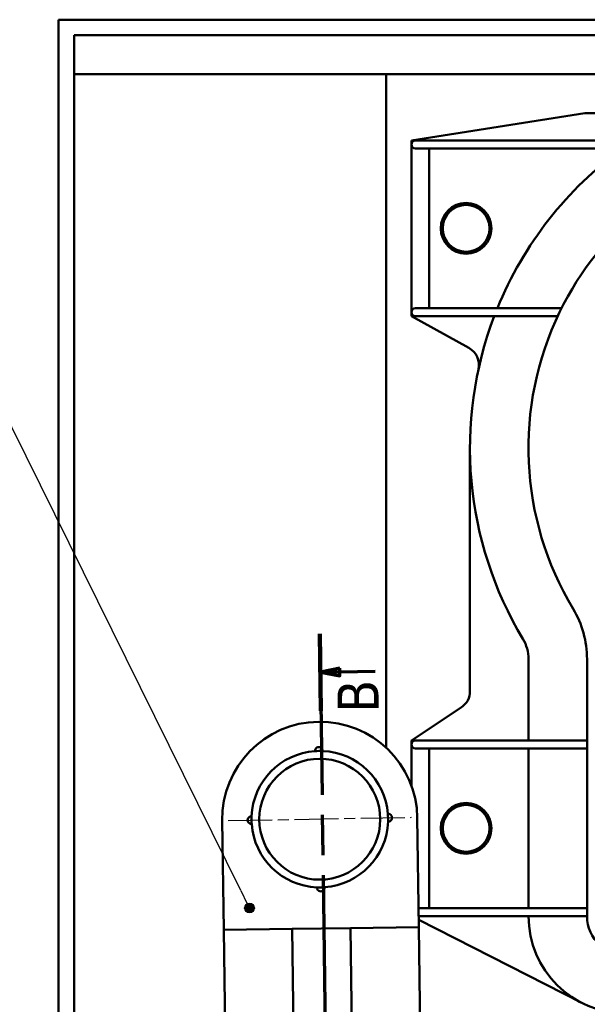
# Model space of a CAD drawing. Header units: millimetres. Extents: x -246 to 594, y -554 to 40.
# Tile 4 of 9: x 168 to 313, y -354 to -101. Entities that reach past the tile are written whole.
import ezdxf

# ---------------------------------------------------------------- set-up
doc = ezdxf.new("R2010")
doc.units = ezdxf.units.MM
doc.header["$LTSCALE"] = 2
doc.linetypes.add('CHAIN', pattern=[0.3543, 0.2362, -0.0295, 0.0591, -0.0295])
for name, color, linetype, lineweight in [('Ligne de coupe (ISO)', 7, 'CHAIN', 70), ('Symbole (ISO)', 7, 'Continuous', 25), ("Trait d'axe (ISO)", 7, 'Continuous', 25), ('Visible (ISO)', 7, 'Continuous', 50)]:
    doc.layers.add(name, color=color, linetype=linetype, lineweight=lineweight)
doc.styles.add('Texte de libellé (ISO)', font='TAHOMA.TTF')
doc.styles.add('Texte de note (ISO)', font='TAHOMA.TTF')

# ---------------------------------------------------------------- blocks, each defined once
blk = doc.blocks.new('SectionConversion2D4')
at = {"layer": 'Ligne de coupe (ISO)', "linetype": 'CHAIN', "ltscale": 43.66647}
blk.add_line((147.54, 174.66), (13.91, 172.82), dxfattribs=at)
at = {"layer": 'Ligne de coupe (ISO)', "linetype": 'Continuous', "lineweight": 140}
for p, q in [((147.54, 174.66), (137.67, 174.52)), ((23.78, 172.96), (13.91, 172.82))]:
    blk.add_line(p, q, dxfattribs=at)
at = {"layer": 'Ligne de coupe (ISO)', "linetype": 'Continuous'}
for p, q in [((142.6, 174.59), (142.14, 172.09)), ((142.64, 172.09), (142.6, 174.59)), ((143.14, 172.1), (142.6, 174.59)), ((18.85, 172.89), (18.38, 170.38)), ((18.88, 170.39), (18.85, 172.89)), ((19.38, 170.39), (18.85, 172.89)), ((142.14, 172.09), (143.14, 172.1)), ((142.7, 167.57), (142.64, 172.09)), ((18.38, 170.38), (19.38, 170.39)), ((18.94, 165.86), (18.88, 170.39))]:
    blk.add_line(p, q, dxfattribs=at)
at = {"layer": 'Ligne de coupe (ISO)', "linetype": 'Continuous', "flags": 128}
for points in [[(143.14, 172.1), (142.6, 174.59), (142.14, 172.09), (143.14, 172.1)], [(19.38, 170.39), (18.85, 172.89), (18.38, 170.38), (19.38, 170.39)]]:
    blk.add_lwpolyline(points, dxfattribs=at)
at = {"layer": 'Ligne de coupe (ISO)'}
for points in [[(143.14, 172.1), (142.6, 174.59), (142.14, 172.09), (143.14, 172.1)], [(19.38, 170.39), (18.85, 172.89), (18.38, 170.38), (19.38, 170.39)]]:
    blk.add_solid(points, dxfattribs=at)
at = {"layer": 'Ligne de coupe (ISO)', "char_height": 5.25, "attachment_point": 7, "style": 'Texte de libellé (ISO)'}
for insert in [(137.4, 167.13), (13.85, 165.2)]:
    blk.add_mtext('B', dxfattribs=dict(at, insert=insert))
blk = doc.blocks.new('Repère5')
at = {"layer": 'Symbole (ISO)'}
h = blk.add_hatch(color=256, dxfattribs=at)
edge = h.paths.add_edge_path(flags=0)
edge.add_arc((112.38, 183.67), 0.625, 0, 360)
for q in [(194.41, 224.24), (112.94, 183.95)]:
    blk.add_line((114.62, 184.78), q, dxfattribs=at)
for centre, radius in [((199.1, 226.56), 5.25), ((112.38, 183.67), 0.625)]:
    blk.add_circle(centre, radius, dxfattribs=at)
at = {"layer": 'Symbole (ISO)', "insert": (199.1, 226.56), "char_height": 3.5, "attachment_point": 5, "style": 'Texte de note (ISO)'}
blk.add_mtext('4', dxfattribs=at)

msp = doc.modelspace()

# ---------------------------------------------------------------- linework, layer by layer
at = {"layer": "Trait d'axe (ISO)", "linetype": 'CHAIN', "ltscale": 23.990969}
msp.add_line((221.18, -306.81), (268.17, -305.98), dxfattribs=at)
at = {"layer": 'Visible (ISO)'}
for p, q in [((177.68, -101.46), (462.68, -101.46)), ((177.68, -506.46), (177.68, -101.46)), ((181.68, -105.46), (462.68, -105.46)), ((181.68, -502.46), (181.68, -105.46)), ((462.68, -115.46), (181.68, -115.46)), ((261.68, -115.46), (261.68, -288.13)), ((312.61, -125.46), (268.18, -132.46)), ((337.49, -125.46), (312.61, -125.46)), ((268.18, -132.46), (268.18, -133.46)), ((268.18, -133.46), (268.18, -176.46)), ((269.18, -132.46), (269.3, -132.46)), ((301.49, -132.46), (269.3, -132.46)), ((301.49, -132.46), (302.36, -132.46)), ((364.62, -132.46), (302.36, -132.46)), ((269.3, -134.46), (269.18, -134.46)), ((269.3, -134.46), (301.49, -134.46)), ((272.7, -175.46), (272.7, -134.46)), ((302.36, -134.46), (301.49, -134.46)), ((302.36, -134.46), (355.93, -134.46)), ((268.18, -176.46), (268.18, -177.46)), ((269.18, -175.46), (269.3, -175.46)), ((301.49, -175.46), (269.3, -175.46)), ((301.49, -175.46), (302.36, -175.46)), ((306.66, -175.46), (302.36, -175.46)), ((268.18, -177.46), (282.9, -185.62)), ((269.3, -177.46), (269.18, -177.46)), ((269.3, -177.46), (301.49, -177.46)), ((302.36, -177.46), (301.49, -177.46)), ((302.36, -177.46), (305.69, -177.46)), ((283.18, -211.3), (283.18, -273.63)), ((298.18, -286.3), (298.18, -265.39)), ((313.18, -287.3), (313.18, -265.39)), ((280.95, -277.79), (268.18, -286.3)), ((268.18, -286.3), (268.18, -287.3)), ((268.18, -287.3), (268.18, -297.93)), ((269.18, -286.3), (269.3, -286.3)), ((301.49, -286.3), (269.3, -286.3)), ((301.49, -286.3), (302.36, -286.3)), ((313.18, -286.3), (302.36, -286.3)), ((313.18, -330.3), (313.18, -287.3)), ((269.3, -288.3), (269.18, -288.3)), ((269.3, -288.3), (301.49, -288.3)), ((272.68, -329.3), (272.68, -288.3)), ((298.18, -329.3), (298.18, -288.3)), ((302.36, -288.3), (301.49, -288.3)), ((302.36, -288.3), (313.18, -288.3)), ((219.68, -306.8), (220.07, -334.8)), ((270.06, -334.12), (269.68, -306.12)), ((301.49, -329.3), (269.99, -329.3)), ((301.49, -329.3), (302.36, -329.3)), ((313.18, -329.3), (302.36, -329.3)), ((270.02, -331.3), (301.49, -331.3)), ((270.04, -332.25), (311.82, -353.57)), ((302.36, -331.3), (301.49, -331.3)), ((302.36, -331.3), (313.18, -331.3)), ((220.07, -334.8), (237.56, -334.56)), ((220.07, -334.8), (221.5, -439.79)), ((237.56, -334.56), (252.56, -334.36)), ((237.56, -334.56), (239.33, -463.55)), ((252.56, -334.36), (270.06, -334.12)), ((252.56, -334.36), (254.33, -463.34)), ((271.5, -439.11), (270.06, -334.12))]:
    msp.add_line(p, q, dxfattribs=at)
for centre, radius in [((282.18, -154.96), 6.5), ((282.18, -154.96), 6), ((244.68, -306.46), 15.5), ((282.18, -308.8), 6.5), ((282.18, -308.8), 6)]:
    msp.add_circle(centre, radius, dxfattribs=at)
for centre, radius, start, end in [((269.18, -133.46), 1, 90, 270), ((378.18, -211.3), 80, 103.3362, 154.1808), ((378.18, -211.3), 95, 126.0143, 157.834), ((269.18, -176.46), 1, 90, 270), ((378.18, -211.3), 80, 154.1808, 211.0027), ((378.18, -211.3), 95, 159.1306, 211.0027), ((280.48, -189.99), 5, 347.6961, 61.0002), ((288.18, -265.39), 25, 0, 31.0027), ((288.18, -265.39), 10, 0, 31.0027), ((278.18, -273.63), 5, 303.6901, 0), ((244.68, -306.46), 25, 0.7845, 180.7845), ((269.18, -287.3), 1, 90, 270), ((244.68, -306.46), 17.5, 94.059, 177.51), ((244.44, -288.96), 1, 359.1472, 182.4217), ((244.68, -306.46), 17.5, 87.51, 94.059), ((244.68, -306.46), 17.5, 4.4997, 87.51), ((244.68, -306.46), 17.5, 357.9507, 4.4997), ((262.18, -306.09), 1, 269.588, 92.8625), ((227.18, -306.7), 1, 89.1472, 272.4217), ((244.68, -306.46), 17.5, 177.51, 184.059), ((244.68, -306.46), 17.5, 184.059, 267.51), ((244.68, -306.46), 17.5, 274.059, 357.9507), ((244.68, -306.46), 17.5, 267.51, 274.059), ((244.92, -323.96), 1, 179.1472, 2.4217), ((323.18, -331.3), 10, 174.2608, 270), ((323.18, -331.3), 25, 180, 270), ((274.68, -319.73), 67, 289.6007, 333.6007)]:
    msp.add_arc(centre, radius, start, end, dxfattribs=at)

# ---------------------------------------------------------------- block references
at = {"layer": 'Ligne de coupe (ISO)', "xscale": 2, "yscale": 2, "zscale": 2, "rotation": 90}
msp.add_blockref('SectionConversion2D4', (594, -554), dxfattribs=at)
at = {"layer": 'Symbole (ISO)', "xscale": 2, "yscale": 2, "zscale": 2, "rotation": 90}
msp.add_blockref('Repère5', (594, -554), dxfattribs=at)

doc.saveas('drawing.dxf')
